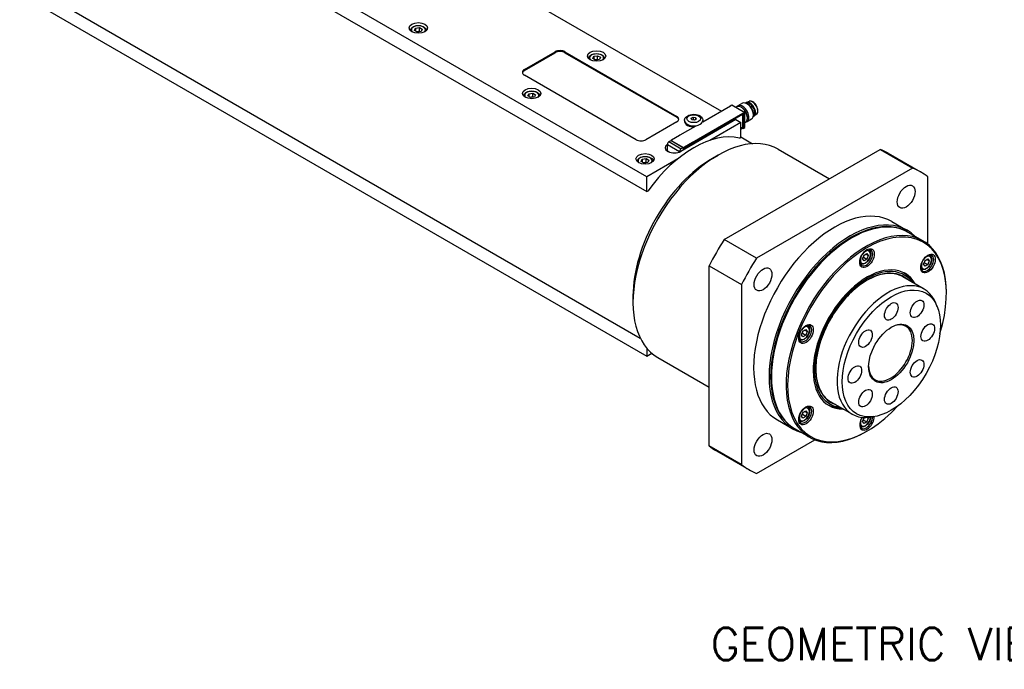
# Model space of a CAD drawing. Extents: x 47048 to 48733, y 14733 to 15921.
# Tile 7 of 19: x 48171 to 48386, y 15550 to 15692. Entities that reach past the tile are written whole.
import ezdxf

# ---------------------------------------------------------------- set-up
doc = ezdxf.new("R2010")
doc.units = 0
doc.header["$LTSCALE"] = 25.4
doc.layers.get('0').update_dxf_attribs({"linetype": 'CONTINUOUS'})
doc.layers.add('ATA-TEXT', color=7, linetype='CONTINUOUS')
doc.styles.get("Standard").update_dxf_attribs({"font": 'simplex.shx'})

msp = doc.modelspace()

# ---------------------------------------------------------------- linework, layer by layer
for p, q in [((48307.9996464, 15657.7958108), (48177.1848919, 15733.3217445)), ((48177.1848919, 15730.0557582), (48307.9996464, 15654.5298245)), ((48267.8713366, 15704.6423021), (48324.2984577, 15672.0640885)), ((48171.1220763, 15700.7752321), (48306.5939764, 15622.5604941)), ((48177.1848919, 15694.1299086), (48307.9996464, 15618.6039749)), ((48257.3121021, 15689.7138921), (48257.5362459, 15690.196855)), ((48257.5362459, 15690.196855), (48258.3727622, 15690.3262645)), ((48257.5362459, 15690.196855), (48257.5362459, 15689.5844826)), ((48258.3727622, 15689.5097679), (48258.3727622, 15690.3262645)), ((48258.3727622, 15690.3262645), (48258.9851347, 15689.9727111)), ((48258.9851347, 15689.9727111), (48258.7609908, 15689.4897482)), ((48257.9244745, 15689.3603387), (48257.3121021, 15689.7138921)), ((48258.7609908, 15689.4897482), (48257.9244745, 15689.3603387)), ((48281.3063654, 15681.1680254), (48288.0238799, 15685.0463842)), ((48281.3063654, 15680.9639013), (48288.0238799, 15684.84226)), ((48288.0238799, 15685.0463842), (48288.0238799, 15684.84226)), ((48290.1452002, 15684.84226), (48290.1452002, 15685.0463842)), ((48290.1452002, 15685.0463842), (48314.5403842, 15670.9618182)), ((48290.1452002, 15684.84226), (48314.5403842, 15670.757694)), ((48296.202975, 15683.5901677), (48296.4271189, 15684.0731306)), ((48296.8153475, 15683.2366143), (48296.202975, 15683.5901677)), ((48296.4271189, 15684.0731306), (48297.2636352, 15684.2025402)), ((48296.4271189, 15684.0731306), (48296.4271189, 15683.4607582)), ((48297.6518638, 15683.3660239), (48296.8153475, 15683.2366143)), ((48297.2636352, 15683.3860436), (48297.2636352, 15684.2025402)), ((48297.2636352, 15684.2025402), (48297.8760076, 15683.8489868)), ((48297.8760076, 15683.8489868), (48297.6518638, 15683.3660239)), ((48281.3063654, 15680.9639013), (48281.3063654, 15681.1680254)), ((48305.7015494, 15665.8587145), (48281.3063654, 15679.9432806)), ((48282.0608394, 15675.4252019), (48282.2849833, 15675.9081648)), ((48282.6732118, 15675.0716485), (48282.0608394, 15675.4252019)), ((48282.2849833, 15675.9081648), (48283.1214996, 15676.0375743)), ((48282.2849833, 15675.9081648), (48282.2849833, 15675.2957924)), ((48283.5097281, 15675.201058), (48282.6732118, 15675.0716485)), ((48283.1214996, 15675.2210778), (48283.1214996, 15676.0375743)), ((48283.1214996, 15676.0375743), (48283.733872, 15675.684021)), ((48283.733872, 15675.684021), (48283.5097281, 15675.201058)), ((48326.2783567, 15673.2071838), (48320.2325938, 15669.7166609)), ((48326.2076461, 15673.2480086), (48326.5611994, 15673.4521327)), ((48326.2076461, 15673.1663589), (48326.2076461, 15673.2480086)), ((48326.2076461, 15673.2480086), (48326.2783567, 15673.2071838)), ((48326.5611994, 15673.4521327), (48329.3896266, 15671.8191396)), ((48327.6368091, 15673.0384036), (48327.4573042, 15672.9347664)), ((48328.8798283, 15673.8137961), (48327.8994248, 15673.2477598)), ((48328.6825198, 15672.9009975), (48328.6118091, 15672.9418224)), ((48330.3459268, 15674.2327226), (48329.7487197, 15673.9913894)), ((48330.0967334, 15673.5895083), (48329.8798283, 15673.7147385)), ((48314.5403842, 15670.9618182), (48314.5403842, 15670.757694)), ((48317.6950172, 15670.5377808), (48318.1032655, 15670.7734831)), ((48317.8444465, 15670.2158055), (48317.6950172, 15670.5377808)), ((48317.9344967, 15665.2871669), (48328.9653625, 15671.6558403)), ((48318.0052074, 15665.1238676), (48328.9123295, 15671.4210975)), ((48328.9123295, 15671.4006851), (48318.0052074, 15665.1034552)), ((48318.1032655, 15670.7734831), (48318.1032655, 15670.1757661)), ((48318.1032655, 15670.7734831), (48318.6609431, 15670.6872101)), ((48318.6609431, 15670.6872101), (48318.6609431, 15670.2789618)), ((48318.6609431, 15670.6872101), (48318.8103723, 15670.3652348)), ((48328.8946518, 15671.4108913), (48328.9123295, 15671.4006851)), ((48328.9092965, 15671.4193464), (48328.9373295, 15671.4031615)), ((48328.9653625, 15671.3904789), (48328.9123295, 15671.4210975)), ((48328.9476848, 15668.6041843), (48328.9476848, 15671.3802727)), ((48328.9653625, 15671.6558403), (48328.9653625, 15671.3904789)), ((48328.9653625, 15671.6558403), (48329.0360732, 15671.6150154)), ((48329.3896266, 15671.8191396), (48329.0360732, 15671.6150154)), ((48329.0360732, 15671.6150154), (48329.0360732, 15668.3082043)), ((48329.3896266, 15668.5123284), (48329.3896266, 15671.8191396)), ((48329.9906673, 15670.6352195), (48329.9906673, 15670.5535699)), ((48331.2940419, 15671.515709), (48331.2940419, 15671.2652487)), ((48331.9756785, 15671.4099098), (48331.4680744, 15671.0133798)), ((48314.5403842, 15669.7370733), (48307.8228697, 15665.8587145)), ((48318.5355375, 15668.736865), (48315.2474909, 15666.8385104)), ((48327.4450829, 15670.2473837), (48315.4242676, 15663.3071627)), ((48316.2526948, 15670.0432595), (48316.2526948, 15669.8391354)), ((48318.402124, 15670.1295325), (48317.8444465, 15670.2158055)), ((48318.8103723, 15670.3652348), (48318.402124, 15670.1295325)), ((48320.2526948, 15670.0432595), (48320.2526948, 15669.8391354)), ((48328.5057431, 15669.6350112), (48321.7347918, 15665.7258007)), ((48327.4450829, 15670.2473837), (48328.5057431, 15669.6350112)), ((48328.5057431, 15666.3690249), (48328.5057431, 15669.6350112)), ((48328.5057431, 15668.3082043), (48328.9123295, 15668.542947)), ((48328.9123295, 15668.5225346), (48328.5057431, 15668.2877919)), ((48328.9653625, 15668.3490291), (48328.5057431, 15668.0836677)), ((48328.9123295, 15668.5225346), (48328.8946518, 15668.5327408)), ((48328.9653625, 15668.6143905), (48328.9476848, 15668.6245967)), ((48328.9653625, 15668.6143905), (48328.9653625, 15668.3490291)), ((48329.0360732, 15668.3082043), (48328.9653625, 15668.3490291)), ((48329.0360732, 15668.3082043), (48329.3896266, 15668.5123284)), ((48329.5868091, 15669.6609045), (48329.3896266, 15669.5470611)), ((48330.8798283, 15670.3496945), (48329.8994248, 15669.7836582)), ((48313.4090133, 15665.8587145), (48315.1767803, 15666.8793353)), ((48315.2474909, 15666.8385104), (48315.1767803, 15666.8793353)), ((48328.2589428, 15666.2265347), (48328.5057431, 15666.3690249)), ((48328.5057431, 15666.490056), (48331.0939764, 15664.9957388)), ((48312.4986133, 15664.8329907), (48315.1750125, 15663.2877709)), ((48312.4986133, 15663.3877918), (48312.4986133, 15664.8329907)), ((48312.8521667, 15665.4453631), (48313.3082506, 15665.7086833)), ((48312.8521667, 15665.4453631), (48315.5285659, 15663.9001434)), ((48313.479724, 15665.8178897), (48313.3029473, 15665.7158276)), ((48313.3029473, 15665.7158276), (48313.3029473, 15665.7056214)), ((48313.3029473, 15665.7158276), (48315.9899531, 15664.1644841)), ((48313.3082506, 15665.7086833), (48315.9846498, 15664.1634635)), ((48313.4090133, 15665.8587145), (48313.479724, 15665.8178897)), ((48313.4090133, 15665.7770649), (48313.4090133, 15665.8587145)), ((48315.9846498, 15664.1634635), (48315.5285659, 15663.9001434)), ((48315.9846498, 15664.1634635), (48315.9846498, 15663.6306995)), ((48315.9899531, 15664.1644841), (48316.1667298, 15664.2665462)), ((48315.9899531, 15663.6337614), (48315.9899531, 15664.1644841)), ((48316.1667298, 15664.2665462), (48316.1667298, 15664.0624221)), ((48316.1667298, 15664.2665462), (48316.2374404, 15664.2257214)), ((48316.1667298, 15664.0624221), (48316.2374404, 15664.0215972)), ((48316.1667298, 15664.0215972), (48316.1667298, 15663.7358234)), ((48316.1667298, 15664.0215972), (48316.1844074, 15664.011391)), ((48316.1844074, 15664.011391), (48316.1844074, 15663.7460296)), ((48318.0052074, 15665.2463421), (48316.2374404, 15664.2257214)), ((48316.2374404, 15664.0215972), (48318.0052074, 15665.042218)), ((48316.2374404, 15664.2257214), (48316.2374404, 15664.0215972)), ((48318.0052074, 15665.2463421), (48317.9344967, 15665.2871669)), ((48318.0052074, 15665.042218), (48318.0052074, 15665.2463421)), ((48312.4986133, 15663.3939155), (48312.4897745, 15663.3888124)), ((48312.4897745, 15663.3888124), (48312.4897745, 15663.3733816)), ((48312.4897745, 15663.3888124), (48312.8364251, 15663.1886735)), ((48312.8610824, 15663.1785201), (48312.4986133, 15663.3877918)), ((48315.1750125, 15663.2877709), (48315.1750125, 15663.185066)), ((48322.3185588, 15661.7762316), (48323.5559956, 15662.4906661)), ((48324.9159738, 15644.0881803), (48358.96557, 15663.7467238)), ((48336.6809956, 15663.7907977), (48347.861452, 15657.3357583)), ((48358.96557, 15663.7467238), (48366.0366378, 15659.6642409)), ((48360.6907719, 15662.919128), (48367.7618397, 15658.8366451)), ((48306.8095767, 15661.1365117), (48307.0337206, 15661.6194747)), ((48307.4219492, 15660.7829584), (48306.8095767, 15661.1365117)), ((48307.0337206, 15661.6194747), (48307.8702369, 15661.7488842)), ((48307.0337206, 15661.6194747), (48307.0337206, 15661.0071022)), ((48308.2584655, 15660.9123679), (48307.4219492, 15660.7829584)), ((48307.8702369, 15660.9323876), (48307.8702369, 15661.7488842)), ((48307.8702369, 15661.7488842), (48308.4826094, 15661.3953308)), ((48314.7705977, 15661.7050213), (48307.9996464, 15657.7958108)), ((48308.4826094, 15661.3953308), (48308.2584655, 15660.9123679)), ((48307.9996464, 15654.5298245), (48307.9996464, 15657.7958108)), ((48366.0366378, 15659.6642409), (48331.9870417, 15640.0056974)), ((48369.3411597, 15643.0872143), (48369.3411597, 15657.7563743)), ((48307.9996464, 15654.5298245), (48308.2464467, 15654.6723147)), ((48361.5118397, 15648.0113275), (48364.870597, 15646.0721481)), ((48368.2811309, 15643.8144003), (48365.0991503, 15645.6515177)), ((48331.9870417, 15640.0056974), (48324.9159738, 15644.0881803)), ((48352.5473737, 15644.3236172), (48352.7241503, 15644.4256793)), ((48355.1169817, 15639.8875809), (48355.423168, 15640.67673)), ((48355.423168, 15640.67673), (48356.0355404, 15641.0302834)), ((48355.8113965, 15640.9008739), (48356.3417266, 15640.5946877)), ((48356.0355404, 15641.0302834), (48356.3417266, 15640.5946877)), ((48356.3417266, 15640.5946877), (48356.0355404, 15639.8055386)), ((48356.4629328, 15641.8383284), (48356.2970079, 15641.9341252)), ((48369.7820333, 15640.6487144), (48369.6161084, 15640.7445111)), ((48321.611452, 15638.3645805), (48328.6825198, 15634.2820976)), ((48321.611452, 15599.0474935), (48321.611452, 15638.3645805)), ((48354.7129328, 15638.8072395), (48354.5470079, 15638.9030363)), ((48355.423168, 15639.4519852), (48355.1169817, 15639.8875809)), ((48355.3284336, 15640.2137869), (48356.0355404, 15639.8055386)), ((48356.0355404, 15639.8055386), (48355.423168, 15639.4519852)), ((48368.4360822, 15638.6979668), (48368.7422684, 15639.487116)), ((48368.7422684, 15638.2623711), (48368.4360822, 15638.6979668)), ((48368.6475341, 15639.0241728), (48369.3546409, 15638.6159245)), ((48368.7422684, 15639.487116), (48369.3546409, 15639.8406694)), ((48369.3546409, 15638.6159245), (48368.7422684, 15638.2623711)), ((48369.130497, 15639.7112598), (48369.6608271, 15639.4050736)), ((48369.3546409, 15639.8406694), (48369.6608271, 15639.4050736)), ((48369.6608271, 15639.4050736), (48369.3546409, 15638.6159245)), ((48368.0320333, 15637.6176254), (48367.8661084, 15637.7134222)), ((48328.6825198, 15634.2820976), (48328.6825198, 15594.9650106)), ((48368.5541016, 15633.2644957), (48363.8871969, 15635.9589345)), ((48366.0510002, 15634.7096621), (48366.0429608, 15634.7242408)), ((48304.9944426, 15631.7699823), (48304.9944426, 15630.3411133)), ((48373.4070237, 15632.2802926), (48373.4070237, 15632.4844168)), ((48371.408648, 15629.4232663), (48371.0829155, 15630.2199086)), ((48343.1438323, 15625.2691419), (48342.9779075, 15625.3649386)), ((48341.7978813, 15623.3183944), (48342.1040675, 15624.1075435)), ((48342.1040675, 15622.8827986), (48341.7978813, 15623.3183944)), ((48342.0093331, 15623.6446003), (48342.7164399, 15623.236352)), ((48342.1040675, 15624.1075435), (48342.7164399, 15624.4610969)), ((48342.7164399, 15623.236352), (48342.1040675, 15622.8827986)), ((48342.492296, 15624.3316874), (48343.0226261, 15624.0255011)), ((48342.7164399, 15624.4610969), (48343.0226261, 15624.0255011)), ((48343.0226261, 15624.0255011), (48342.7164399, 15623.236352)), ((48341.3938323, 15622.2380529), (48341.2279075, 15622.3338497)), ((48307.9996464, 15620.3839346), (48307.9996464, 15618.6039749)), ((48307.9996464, 15618.6039749), (48309.1197132, 15619.2506458)), ((48310.4309956, 15618.324464), (48321.611452, 15611.8694246)), ((48335.2232575, 15614.3173679), (48335.2232575, 15614.1132437)), ((48352.8041016, 15605.9846955), (48348.1371969, 15608.6791342)), ((48341.7978813, 15605.5595937), (48342.1040675, 15606.3487429)), ((48342.1040675, 15606.3487429), (48342.7164399, 15606.7022962)), ((48342.492296, 15606.5728867), (48343.0226261, 15606.2667005)), ((48342.7164399, 15606.7022962), (48343.0226261, 15606.2667005)), ((48343.0226261, 15606.2667005), (48342.7164399, 15605.4775514)), ((48343.1438323, 15607.5103412), (48342.9779075, 15607.606138)), ((48350.3010002, 15607.4298618), (48350.284355, 15607.4295348)), ((48336.5118397, 15604.7100573), (48339.870597, 15602.770878)), ((48341.3938323, 15604.4792523), (48341.2279075, 15604.5750491)), ((48342.1040675, 15605.123998), (48341.7978813, 15605.5595937)), ((48342.7164399, 15605.4775514), (48342.0093331, 15605.8857997)), ((48342.7164399, 15605.4775514), (48342.1040675, 15605.123998)), ((48355.1169817, 15604.3699796), (48355.423168, 15605.1591288)), ((48355.423168, 15603.9343839), (48355.1169817, 15604.3699796)), ((48355.3284336, 15604.6961856), (48356.0355404, 15604.2879373)), ((48355.423168, 15605.1591288), (48355.5770187, 15605.2479546)), ((48356.0355404, 15604.2879373), (48355.423168, 15603.9343839)), ((48356.3417266, 15605.0770864), (48356.033763, 15605.2548893)), ((48356.3417266, 15605.0770864), (48356.0355404, 15604.2879373)), ((48356.2094073, 15605.2653304), (48356.3417266, 15605.0770864)), ((48357.5579771, 15605.4332006), (48356.7051984, 15605.3169721)), ((48343.5311309, 15600.9461429), (48340.3491503, 15602.7832602)), ((48354.7129328, 15603.2896382), (48354.5470079, 15603.385435)), ((48356.0829076, 15602.2740433), (48355.9061309, 15602.1719812)), ((48331.9870417, 15593.057144), (48344.6909068, 15600.391724)), ((48328.6825198, 15594.9650106), (48321.611452, 15599.0474935)), ((48323.1907719, 15597.9672227), (48330.2618397, 15593.8847398))]:
    msp.add_line(p, q)
for centre, major_axis in [((48258.1486184, 15690.2515499), (-2, 0)), ((48297.0394913, 15684.1278255), (-2, 0)), ((48282.8973557, 15675.9628597), (-2, 0)), ((48318.2526948, 15670.4515078), (-1.5, 0)), ((48307.646093, 15661.6741696), (-2, 0)), ((48364.6368397, 15653.4239863), (1.375, 2.3815699)), ((48356.0829076, 15640.0370102), (-1.125, -1.9485572)), ((48369.402008, 15638.8473961), (-1.125, -1.9485572)), ((48333.3868397, 15635.3817904), (1.375, 2.3815699)), ((48361.3862084, 15619.2163473), (-7.5863249, -13.1399001)), ((48361.3862084, 15628.4019339), (-1.047, -1.8134572)), ((48367.0112084, 15628.9591331), (-1.047, -1.8134572)), ((48342.7638071, 15623.4678236), (-1.125, -1.9485572)), ((48361.3862084, 15619.2163473), (-3.5, -6.0621778)), ((48369.3411597, 15623.8091406), (-1.047, -1.8134572)), ((48355.7612084, 15622.4639426), (-1.047, -1.8134572)), ((48353.4312571, 15614.6235541), (-1.047, -1.8134572)), ((48367.0112084, 15615.9687521), (-1.047, -1.8134572)), ((48355.7612084, 15609.4735616), (-1.047, -1.8134572)), ((48361.3862084, 15610.0307608), (-1.047, -1.8134572)), ((48342.7638071, 15605.709023), (-1.125, -1.9485572)), ((48333.3868397, 15599.2973986), (1.375, 2.3815699))]:
    msp.add_ellipse(centre, major_axis=major_axis, ratio=0.5773502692)
for centre, major_axis, start_param, end_param in [((48258.1486184, 15689.8433016), (-1.55, 0), 2.617211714, 6.8075662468), ((48289.08454, 15684.4340118), (-1.5, 0), 3.926990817, 5.4977871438), ((48289.08454, 15684.2298876), (-1.5, 0), 3.926990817, 5.4977871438), ((48297.0394913, 15683.7195772), (-1.55, 0), 2.617211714, 6.8075662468), ((48282.3670256, 15680.555653), (-1.5, 0), 5.4977871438, 7.0685834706), ((48282.3670256, 15680.3515288), (-1.5, 0), 5.4977871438, 6.1650596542), ((48282.8973557, 15675.5546114), (-1.55, 0), 2.617211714, 6.8075662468), ((48328.6118091, 15671.349654), (0.975, -1.6887495), 0, 3.1415926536), ((48328.8994248, 15671.515709), (1, -1.7320508), 6.0514745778, 9.6564886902), ((48328.6825198, 15671.3904789), (-0.925, 1.602147), 3.926990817, 5.4977871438), ((48329.8798283, 15672.0817453), (1, -1.7320508), 0, 3.1415926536), ((48330.5386751, 15672.4621306), (0.8625, -1.4938938), 6.1259311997, 9.5820320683), ((48330.4502867, 15672.4110996), (0.8125, -1.4072913), 0.0155573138, 3.1260353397), ((48330.0967334, 15672.2069755), (-0.846625, 1.4663975), 3.926990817, 5.4977871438), ((48331.0947142, 15672.78316), (0.8175514, -1.4160406), 0.0809253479, 3.0606673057), ((48313.479724, 15670.3494457), (1.5, 0), 5.4977871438, 7.0685834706), ((48313.479724, 15670.1453216), (1.5, 0), 0.118125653, 0.7853981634), ((48328.9123295, 15671.3598602), (0.0375, 0.0649519), 5.4977871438, 7.0685834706), ((48328.9123295, 15671.3598602), (0.025, 0.0433013), 5.4977871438, 7.0685834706), ((48318.2526948, 15670.0432595), (-2, 0), 0, 3.1415926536), ((48318.2526948, 15669.8391354), (-2, 0), 0, 1.6721132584), ((48318.2526948, 15669.8391354), (2, 0), 6.1818683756, 6.2831853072), ((48328.9123295, 15668.5837719), (-0.0375, -0.0649519), 0.7853981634, 2.3561944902), ((48328.9123295, 15668.5837719), (0.025, 0.0433013), 3.926990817, 5.4977871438), ((48323.5559956, 15641.0576309), (13.125, 22.7331668), 0, 3.1415926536), ((48318.2526948, 15644.1194931), (12.25, 21.2176224), 0.1696239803, 1.4011723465), ((48306.7622096, 15666.471087), (1.5, 0), 3.926990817, 5.4977871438), ((48314.0100541, 15664.1236593), (-2, 0), 5.5673431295, 8.6393797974), ((48312.8521667, 15665.0371149), (0.25, 0.4330127), 0.7853981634, 2.3561944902), ((48316.2020851, 15664.0420096), (-0.025, -0.0433013), 4.7123889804, 5.4977871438), ((48316.2197628, 15664.0318034), (-0.025, -0.0433013), 4.7123889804, 5.4977871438), ((48307.646093, 15661.2659213), (-1.55, 0), 2.617211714, 6.8075662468), ((48315.5285659, 15663.4918951), (-0.25, -0.4330127), 3.926990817, 5.4977871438), ((48341.9407719, 15630.4431753), (18.75, 32.4759526), 0, 0.0882350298), ((48322.3185588, 15641.7720654), (-12.25, -21.2176224), 3.926990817, 5.4977871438), ((48349.0118397, 15626.3606924), (18.75, 32.4759526), 6.1949502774, 6.3714203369), ((48349.0118397, 15626.3606924), (12.5, 21.6506351), 0, 3.1415926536), ((48352.7241503, 15624.2173889), (-12.375, -21.4341287), 3.1415926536, 6.2831853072), ((48352.370597, 15624.4215131), (12.5, 21.6506351), 6.1416458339, 9.5663174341), ((48352.5473737, 15624.319451), (-12.375, -21.4341287), 3.1344501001, 6.2903278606), ((48355.9061309, 15622.3802716), (12.375, 21.4341287), 5.4977871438, 10.2101761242), ((48356.0829076, 15622.2782095), (-12.25, -21.2176224), 1.951356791, 7.4734211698), ((48341.9407719, 15630.4431753), (-18.75, -32.4759526), 4.6241539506, 4.8006240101), ((48352.5473737, 15624.319451), (-12.25, -21.2176224), 3.926990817, 5.4977871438), ((48355.9061309, 15640.1390722), (1, 1.7320508), 2.4168903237, 7.007887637), ((48355.7293542, 15640.2411343), (0.775, 1.3423394), 1.7419583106, 7.6828196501), ((48355.5879328, 15640.322784), (0.875, 1.5155445), 0, 0.2414073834), ((48369.2252313, 15638.9494582), (1, 1.7320508), 2.4168903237, 7.007887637), ((48369.0484546, 15639.0515202), (0.775, 1.3423394), 1.7419583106, 7.6828196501), ((48368.9070333, 15639.1331699), (0.875, 1.5155445), 0, 0.2414073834), ((48349.0118397, 15626.3606924), (-18.75, -32.4759526), 4.6241539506, 4.8006240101), ((48356.0829076, 15622.2782095), (-8.3125, -14.3976723), 2.8157096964, 6.6090682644), ((48355.5879328, 15640.322784), (-0.875, -1.5155445), 6.0417779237, 6.2831853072), ((48356.0829076, 15622.2782095), (8.1250947, 14.0730769), 6.034429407, 9.673533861), ((48356.0829076, 15622.2782095), (7.925, 13.7265026), 6.1707949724, 9.5371682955), ((48355.6409658, 15622.5333647), (8.3125, 14.3976723), 5.95730235, 6.2565992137), ((48355.4166672, 15622.6628636), (8.3444216, 14.4529622), 5.9477281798, 6.1079295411), ((48368.9070333, 15639.1331699), (-0.875, -1.5155445), 6.0417779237, 6.2831853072), ((48360.6791016, 15619.6245956), (7.875, 13.6399001), 5.8626509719, 9.8453122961), ((48342.5870304, 15623.5698857), (1, 1.7320508), 2.4168903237, 7.007887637), ((48342.2688323, 15623.7535974), (0.875, 1.5155445), 0, 0.2414073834), ((48361.2094317, 15619.3184094), (3.375, 5.8456715), 2.3745456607, 7.0502323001), ((48342.4102537, 15623.6719477), (0.775, 1.3423394), 1.7419583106, 7.6828196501), ((48342.2688323, 15623.7535974), (-0.875, -1.5155445), 6.0417779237, 6.2831853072), ((48342.5870304, 15605.811085), (1, 1.7320508), 2.4168903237, 7.007887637), ((48342.4102537, 15605.9131471), (0.775, 1.3423394), 1.7419583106, 7.6828196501), ((48342.2688323, 15605.9947968), (0.875, 1.5155445), 0, 0.2414073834), ((48355.6409658, 15622.5333647), (-8.3125, -14.3976723), 0.0265860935, 0.3258829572), ((48355.4166672, 15622.6628636), (-8.3444216, -14.4529622), 0.1752557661, 0.3354571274), ((48342.2688323, 15605.9947968), (-0.875, -1.5155445), 6.0417779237, 6.2831853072), ((48356.0829076, 15604.5194089), (-1.125, -1.9485572), 4.6543123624, 8.6458735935), ((48355.9061309, 15604.621471), (-1, -1.7320508), 5.5584829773, 8.6167232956), ((48355.7293542, 15604.723533), (-0.775, -1.3423394), 4.8835509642, 8.6212935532), ((48355.5879328, 15604.8051827), (-0.875, -1.5155445), 6.0417779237, 6.2831853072), ((48341.9407719, 15630.4431753), (-18.75, -32.4759526), 6.1949502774, 6.2831853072), ((48349.0118397, 15626.3606924), (-18.75, -32.4759526), 6.1949502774, 6.3714203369)]:
    msp.add_ellipse(centre, major_axis=major_axis, ratio=0.5773502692, start_param=start_param, end_param=end_param)
for points, knots in [([(48256.398726, 15689.6924206), (48256.4005458, 15689.7974376), (48256.4259682, 15689.901677), (48256.5223063, 15690.1075709), (48256.5981918, 15690.2071596), (48256.7984692, 15690.395008), (48256.9283348, 15690.4802412), (48257.225908, 15690.6223463), (48257.3949602, 15690.678041), (48257.7508318, 15690.7533794), (48257.9374586, 15690.7732318), (48258.3106562, 15690.7763496), (48258.4971458, 15690.7597943), (48258.8538525, 15690.6913533), (48259.0239475, 15690.6393795), (48259.3321596, 15690.5019671), (48259.4701308, 15690.4163307), (48259.6941031, 15690.2162086), (48259.7817999, 15690.1020037), (48259.8751778, 15689.885305), (48259.8968344, 15689.7891597), (48259.8985108, 15689.6924206)], [0.7954028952, 0.7954028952, 0.7954028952, 0.7954028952, 1.0492433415, 1.0492433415, 1.3371734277, 1.3371734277, 1.6651252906, 1.6651252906, 2.0047401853, 2.0047401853, 2.3417254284, 2.3417254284, 2.6770391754, 2.6770391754, 3.0137607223, 3.0137607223, 3.3533212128, 3.3533212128, 3.683154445, 3.683154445, 3.9169860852, 3.9169860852, 3.9169860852, 3.9169860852]), ([(48295.2895989, 15683.5686963), (48295.2914188, 15683.6737132), (48295.3168412, 15683.7779526), (48295.4131793, 15683.9838466), (48295.4890648, 15684.0834352), (48295.6893421, 15684.2712836), (48295.8192078, 15684.3565169), (48296.1167809, 15684.498622), (48296.2858332, 15684.5543166), (48296.6417048, 15684.6296551), (48296.8283315, 15684.6495074), (48297.2015291, 15684.6526252), (48297.3880188, 15684.63607), (48297.7447255, 15684.5676289), (48297.9148205, 15684.5156552), (48298.2230326, 15684.3782428), (48298.3610038, 15684.2926063), (48298.584976, 15684.0924843), (48298.6726728, 15683.9782793), (48298.7660507, 15683.7615806), (48298.7877073, 15683.6654353), (48298.7893837, 15683.5686963)], [0.7954028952, 0.7954028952, 0.7954028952, 0.7954028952, 1.0492433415, 1.0492433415, 1.3371734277, 1.3371734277, 1.6651252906, 1.6651252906, 2.0047401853, 2.0047401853, 2.3417254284, 2.3417254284, 2.6770391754, 2.6770391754, 3.0137607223, 3.0137607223, 3.3533212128, 3.3533212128, 3.683154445, 3.683154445, 3.9169860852, 3.9169860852, 3.9169860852, 3.9169860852]), ([(48281.1474633, 15675.4037305), (48281.1492832, 15675.5087474), (48281.1747056, 15675.6129868), (48281.2710437, 15675.8188808), (48281.3469292, 15675.9184694), (48281.5472065, 15676.1063178), (48281.6770721, 15676.1915511), (48281.9746453, 15676.3336562), (48282.1436976, 15676.3893508), (48282.4995692, 15676.4646893), (48282.6861959, 15676.4845416), (48283.0593935, 15676.4876594), (48283.2458832, 15676.4711042), (48283.6025899, 15676.4026631), (48283.7726848, 15676.3506894), (48284.0808969, 15676.213277), (48284.2188681, 15676.1276405), (48284.4428404, 15675.9275185), (48284.5305372, 15675.8133135), (48284.6239151, 15675.5966148), (48284.6455717, 15675.5004695), (48284.6472481, 15675.4037305)], [0.7954028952, 0.7954028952, 0.7954028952, 0.7954028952, 1.0492433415, 1.0492433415, 1.3371734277, 1.3371734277, 1.6651252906, 1.6651252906, 2.0047401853, 2.0047401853, 2.3417254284, 2.3417254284, 2.6770391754, 2.6770391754, 3.0137607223, 3.0137607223, 3.3533212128, 3.3533212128, 3.683154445, 3.683154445, 3.9169860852, 3.9169860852, 3.9169860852, 3.9169860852]), ([(48331.9756785, 15671.4099098), (48332.056147, 15671.47277), (48332.1215622, 15671.556205), (48332.221695, 15671.7598246), (48332.2537012, 15671.8825235), (48332.2796774, 15672.1561652), (48332.2715683, 15672.3084152), (48332.2154336, 15672.6231365), (48332.1672838, 15672.7855964), (48332.0366434, 15673.1040068), (48331.9543353, 15673.2599216), (48331.7637037, 15673.5505283), (48331.6554468, 15673.6851893), (48331.4227113, 15673.9204056), (48331.298231, 15674.0208199), (48331.0438142, 15674.1764743), (48330.9138303, 15674.2316236), (48330.6626898, 15674.2867315), (48330.5410236, 15674.2878976), (48330.4007495, 15674.2526695), (48330.3729102, 15674.2436266), (48330.3459268, 15674.2327226)], [0.8663235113, 0.8663235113, 0.8663235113, 0.8663235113, 1.1543887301, 1.1543887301, 1.4672503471, 1.4672503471, 1.7964845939, 1.7964845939, 2.1263857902, 2.1263857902, 2.4546527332, 2.4546527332, 2.7825969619, 2.7825969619, 3.1117599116, 3.1117599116, 3.4421688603, 3.4421688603, 3.7639620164, 3.7639620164, 3.8460654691, 3.8460654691, 3.8460654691, 3.8460654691]), ([(48316.2526948, 15670.0432595), (48316.2526948, 15670.173899), (48316.2791295, 15670.3039648), (48316.3785273, 15670.5532402), (48316.4547669, 15670.6701175), (48316.6574089, 15670.8976887), (48316.791358, 15671.0012392), (48317.1099151, 15671.1860399), (48317.2999067, 15671.2610647), (48317.7032364, 15671.3676605), (48317.916867, 15671.3985582), (48318.3451343, 15671.415227), (48318.5596163, 15671.4015244), (48318.9751105, 15671.3299106), (48319.175987, 15671.2718845), (48319.5481873, 15671.1085942), (48319.7197698, 15671.0030608), (48319.996322, 15670.7469671), (48320.1069014, 15670.6001808), (48320.2253174, 15670.3084283), (48320.2526948, 15670.1761544), (48320.2526948, 15670.0432595)], [0.7853981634, 0.7853981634, 0.7853981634, 0.7853981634, 1.0116723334, 1.0116723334, 1.2602659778, 1.2602659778, 1.5684052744, 1.5684052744, 1.9269036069, 1.9269036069, 2.2888823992, 2.2888823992, 2.6463048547, 2.6463048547, 3.0059878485, 3.0059878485, 3.369490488, 3.369490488, 3.6968100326, 3.6968100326, 3.926990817, 3.926990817, 3.926990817, 3.926990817]), ([(48305.8962006, 15661.1150403), (48305.8980205, 15661.2200572), (48305.9234429, 15661.3242966), (48306.019781, 15661.5301906), (48306.0956665, 15661.6297793), (48306.2959439, 15661.8176277), (48306.4258095, 15661.9028609), (48306.7233827, 15662.044966), (48306.8924349, 15662.1006606), (48307.2483065, 15662.1759991), (48307.4349332, 15662.1958514), (48307.8081309, 15662.1989692), (48307.9946205, 15662.182414), (48308.3513272, 15662.113973), (48308.5214222, 15662.0619992), (48308.8296343, 15661.9245868), (48308.9676055, 15661.8389503), (48309.1915778, 15661.6388283), (48309.2792746, 15661.5246234), (48309.3726524, 15661.3079246), (48309.394309, 15661.2117793), (48309.3959855, 15661.1150403)], [0.7954028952, 0.7954028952, 0.7954028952, 0.7954028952, 1.0492433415, 1.0492433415, 1.3371734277, 1.3371734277, 1.6651252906, 1.6651252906, 2.0047401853, 2.0047401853, 2.3417254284, 2.3417254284, 2.6770391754, 2.6770391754, 3.0137607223, 3.0137607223, 3.3533212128, 3.3533212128, 3.683154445, 3.683154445, 3.9169860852, 3.9169860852, 3.9169860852, 3.9169860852]), ([(48356.4629328, 15641.8383284), (48356.5574773, 15641.7837431), (48356.6388305, 15641.7072472), (48356.7713741, 15641.5174272), (48356.8196777, 15641.4019141), (48356.8822205, 15641.1345446), (48356.8911018, 15640.9794611), (48356.8653819, 15640.6507026), (48356.8290887, 15640.4764517), (48356.716398, 15640.1305886), (48356.6402772, 15639.959039), (48356.4563785, 15639.6342815), (48356.3487964, 15639.4810543), (48356.1111714, 15639.2063577), (48355.9811133, 15639.0850381), (48355.7080047, 15638.8868248), (48355.5648557, 15638.8101564), (48355.2795588, 15638.7162518), (48355.136806, 15638.6974066), (48354.8982908, 15638.7253761), (48354.8003075, 15638.7567937), (48354.7129328, 15638.8072395)], [3.926990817, 3.926990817, 3.926990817, 3.926990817, 4.1908359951, 4.1908359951, 4.4787660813, 4.4787660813, 4.8067179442, 4.8067179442, 5.1463328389, 5.1463328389, 5.483318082, 5.483318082, 5.818631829, 5.818631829, 6.1553533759, 6.1553533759, 6.4949138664, 6.4949138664, 6.8247470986, 6.8247470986, 7.0685834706, 7.0685834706, 7.0685834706, 7.0685834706]), ([(48369.7820333, 15640.6487144), (48369.8765778, 15640.594129), (48369.957931, 15640.5176331), (48370.0904746, 15640.3278131), (48370.1387782, 15640.2123), (48370.201321, 15639.9449305), (48370.2102023, 15639.789847), (48370.1844824, 15639.4610885), (48370.1481892, 15639.2868376), (48370.0354984, 15638.9409746), (48369.9593777, 15638.7694249), (48369.775479, 15638.4446674), (48369.6678969, 15638.2914402), (48369.4302719, 15638.0167437), (48369.3002138, 15637.895424), (48369.0271051, 15637.6972107), (48368.8839561, 15637.6205424), (48368.5986592, 15637.5266377), (48368.4559065, 15637.5077925), (48368.2173912, 15637.535762), (48368.119408, 15637.5671796), (48368.0320333, 15637.6176254)], [2.8797932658, 2.8797932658, 2.8797932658, 2.8797932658, 3.1436384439, 3.1436384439, 3.4315685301, 3.4315685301, 3.759520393, 3.759520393, 4.0991352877, 4.0991352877, 4.4361205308, 4.4361205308, 4.7714342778, 4.7714342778, 5.1081558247, 5.1081558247, 5.4477163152, 5.4477163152, 5.7775495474, 5.7775495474, 6.0213859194, 6.0213859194, 6.0213859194, 6.0213859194]), ([(48363.8871969, 15635.9589345), (48363.6409029, 15636.1011324), (48363.3828988, 15636.2230505), (48362.1989267, 15636.6686677), (48361.1582895, 15636.7702559), (48358.9405604, 15636.4732065), (48357.7659239, 15636.0798663), (48355.3982552, 15634.8402051), (48354.2058386, 15633.995871), (48351.9212071, 15631.9398979), (48350.8294084, 15630.7285452), (48348.8575635, 15628.0608484), (48347.9779563, 15626.6048485), (48346.5207766, 15623.596274), (48345.9434777, 15622.0442104), (48345.1496466, 15619.0024587), (48344.9331314, 15617.5132747), (48344.8813206, 15614.7496415), (48345.0458964, 15613.4756709), (48345.736467, 15611.2692976), (48346.2627935, 15610.3382961), (48347.2995023, 15609.2481282), (48347.69988, 15608.9316193), (48348.1371969, 15608.6791342)], [5.4977871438, 5.4977871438, 5.4977871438, 5.4977871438, 5.5928201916, 5.5928201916, 5.916546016, 5.916546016, 6.2366514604, 6.2366514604, 6.5555900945, 6.5555900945, 6.8746234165, 6.8746234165, 7.1938157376, 7.1938157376, 7.5130250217, 7.5130250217, 7.8321006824, 7.8321006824, 8.1510214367, 8.1510214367, 8.4706401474, 8.4706401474, 8.6393797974, 8.6393797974, 8.6393797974, 8.6393797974]), ([(48343.1438323, 15625.2691419), (48343.2383769, 15625.2145566), (48343.31973, 15625.1380606), (48343.4522737, 15624.9482406), (48343.5005772, 15624.8327275), (48343.5631201, 15624.565358), (48343.5720014, 15624.4102745), (48343.5462814, 15624.081516), (48343.5099882, 15623.9072651), (48343.3972975, 15623.5614021), (48343.3211767, 15623.3898524), (48343.137278, 15623.0650949), (48343.0296959, 15622.9118677), (48342.7920709, 15622.6371712), (48342.6620128, 15622.5158515), (48342.3889042, 15622.3176382), (48342.2457552, 15622.2409699), (48341.9604583, 15622.1470652), (48341.8177055, 15622.12822), (48341.5791903, 15622.1561895), (48341.481207, 15622.1876071), (48341.3938323, 15622.2380529)], [4.9741883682, 4.9741883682, 4.9741883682, 4.9741883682, 5.2380335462, 5.2380335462, 5.5259636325, 5.5259636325, 5.8539154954, 5.8539154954, 6.1935303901, 6.1935303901, 6.5305156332, 6.5305156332, 6.8658293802, 6.8658293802, 7.2025509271, 7.2025509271, 7.5421114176, 7.5421114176, 7.8719446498, 7.8719446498, 8.1157810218, 8.1157810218, 8.1157810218, 8.1157810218]), ([(48343.1438323, 15607.5103412), (48343.2383769, 15607.4557559), (48343.31973, 15607.37926), (48343.4522737, 15607.18944), (48343.5005772, 15607.0739269), (48343.5631201, 15606.8065574), (48343.5720014, 15606.6514739), (48343.5462814, 15606.3227154), (48343.5099882, 15606.1484645), (48343.3972975, 15605.8026014), (48343.3211767, 15605.6310518), (48343.137278, 15605.3062943), (48343.0296959, 15605.1530671), (48342.7920709, 15604.8783705), (48342.6620128, 15604.7570509), (48342.3889042, 15604.5588376), (48342.2457552, 15604.4821692), (48341.9604583, 15604.3882646), (48341.8177055, 15604.3694194), (48341.5791903, 15604.3973889), (48341.481207, 15604.4288065), (48341.3938323, 15604.4792523)], [6.0213859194, 6.0213859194, 6.0213859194, 6.0213859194, 6.2852310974, 6.2852310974, 6.5731611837, 6.5731611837, 6.9011130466, 6.9011130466, 7.2407279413, 7.2407279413, 7.5777131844, 7.5777131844, 7.9130269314, 7.9130269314, 8.2497484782, 8.2497484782, 8.5893089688, 8.5893089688, 8.919142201, 8.919142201, 9.162978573, 9.162978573, 9.162978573, 9.162978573]), ([(48350.36948, 15607.390325), (48350.1428097, 15607.3870068), (48349.9203985, 15607.394477), (48348.9193424, 15607.4778393), (48348.1973734, 15607.6810275), (48347.5498934, 15608.0147925)], [3.59504677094, 3.59504677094, 3.59504677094, 3.59504677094, 3.66125810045, 3.66125810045, 3.89947110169, 3.89947110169, 3.89947110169, 3.89947110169]), ([(48356.8811945, 15605.3409593), (48356.880439, 15605.3274717), (48356.8795291, 15605.3139348), (48356.8653819, 15605.1331013), (48356.8290887, 15604.9588504), (48356.716398, 15604.6129874), (48356.6402772, 15604.4414377), (48356.4563785, 15604.1166802), (48356.3487964, 15603.963453), (48356.1111714, 15603.6887565), (48355.9811133, 15603.5674368), (48355.7080047, 15603.3692235), (48355.5648557, 15603.2925552), (48355.2795588, 15603.1986505), (48355.136806, 15603.1798053), (48354.8982908, 15603.2077748), (48354.8003075, 15603.2391924), (48354.7129328, 15603.2896382)], [1.6375452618, 1.6375452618, 1.6375452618, 1.6375452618, 1.6651252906, 1.6651252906, 2.0047401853, 2.0047401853, 2.3417254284, 2.3417254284, 2.6770391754, 2.6770391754, 3.0137607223, 3.0137607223, 3.3533212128, 3.3533212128, 3.683154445, 3.683154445, 3.926990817, 3.926990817, 3.926990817, 3.926990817])]:
    msp.add_open_spline(points, degree=3, knots=knots)
for points, weights in [([(48258.3727622, 15689.5097679), (48258.1133568, 15689.4063385), (48257.8877535, 15689.3815396)], [1, 1.09062147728, 1.07507328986]), ([(48258.4503831, 15689.441697), (48258.4127105, 15689.4733877), (48258.3727622, 15689.5097679)], [1.03148954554, 1.01779072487, 1]), ([(48297.2636352, 15683.3860436), (48297.0042298, 15683.2826141), (48296.7786265, 15683.2578152)], [1, 1.09062147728, 1.07507328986]), ([(48297.3412561, 15683.3179727), (48297.3035835, 15683.3496633), (48297.2636352, 15683.3860436)], [1.03148954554, 1.01779072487, 1]), ([(48283.1214996, 15675.2210778), (48282.8620942, 15675.1176483), (48282.6364909, 15675.0928494)], [1, 1.09062147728, 1.07507328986]), ([(48283.1991205, 15675.1530069), (48283.1614479, 15675.1846975), (48283.1214996, 15675.2210778)], [1.03148954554, 1.01779072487, 1]), ([(48307.8702369, 15660.9323876), (48307.6108315, 15660.8289581), (48307.3852282, 15660.8041592)], [1, 1.09062147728, 1.07507328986]), ([(48307.9478578, 15660.8643167), (48307.9101852, 15660.8960073), (48307.8702369, 15660.9323876)], [1.03148954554, 1.01779072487, 1]), ([(48355.3284336, 15640.2137869), (48355.3685638, 15640.4901533), (48355.4598889, 15640.6979309)], [1, 1.09062147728, 1.07507328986]), ([(48355.230672, 15640.1806006), (48355.2769532, 15640.1973807), (48355.3284336, 15640.2137869)], [1.03148954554, 1.01779072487, 1]), ([(48368.5497725, 15638.9909866), (48368.5960537, 15639.0077667), (48368.6475341, 15639.0241728)], [1.03148954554, 1.01779072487, 1]), ([(48368.6475341, 15639.0241728), (48368.6876642, 15639.3005392), (48368.7789894, 15639.5083168)], [1, 1.09062147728, 1.07507328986]), ([(48341.9115716, 15623.6114141), (48341.9578527, 15623.6281942), (48342.0093331, 15623.6446003)], [1.03148954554, 1.01779072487, 1]), ([(48342.0093331, 15623.6446003), (48342.0494633, 15623.9209667), (48342.1407885, 15624.1287444)], [1, 1.09062147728, 1.07507328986]), ([(48342.0093331, 15605.8857997), (48342.0494633, 15606.1621661), (48342.1407885, 15606.3699437)], [1, 1.09062147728, 1.07507328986]), ([(48341.9115716, 15605.8526134), (48341.9578527, 15605.8693935), (48342.0093331, 15605.8857997)], [1.03148954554, 1.01779072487, 1]), ([(48355.230672, 15604.6629994), (48355.2769532, 15604.6797795), (48355.3284336, 15604.6961856)], [1.03148954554, 1.01779072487, 1]), ([(48355.3284336, 15604.6961856), (48355.3685638, 15604.972552), (48355.4598889, 15605.1803296)], [1, 1.09062147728, 1.07507328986])]:
    msp.add_rational_spline(points, weights, degree=2)
msp.add_open_spline([(48364.168882, 15636.7997251), (48364.9519957, 15636.2964024), (48365.6116037, 15635.5803055), (48366.11948, 15634.6701252)], degree=3)

# ---------------------------------------------------------------- texts
at = {"layer": 'ATA-TEXT', "insert": (48321.9842092, 15549.9861715), "char_height": 6.999999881, "attachment_point": 7}
msp.add_mtext('GEOMETRIC VIEW ( 1 : 4 )', dxfattribs=at)

doc.saveas('drawing.dxf')
